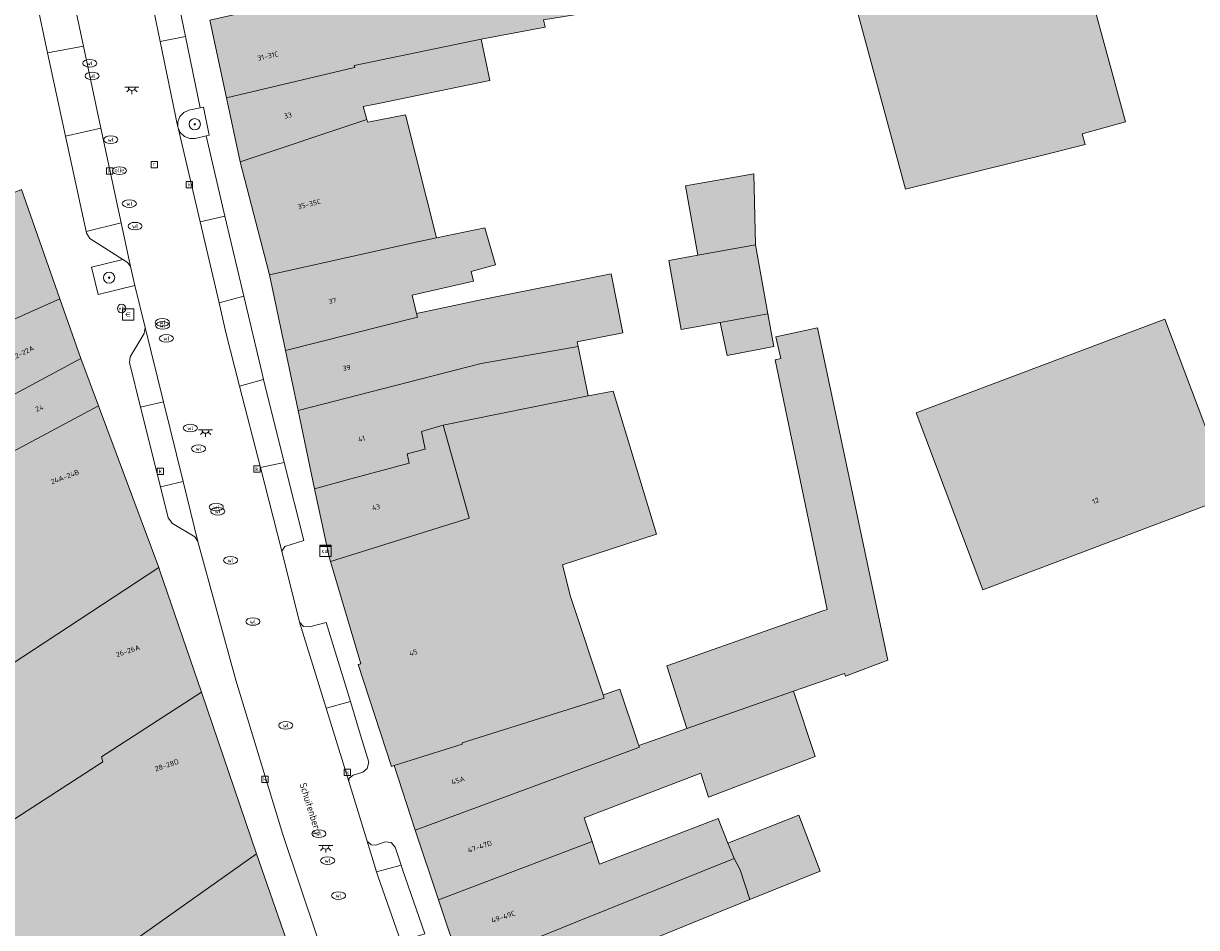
# Model space of a CAD drawing. Header units: metres. Extents: x 196496 to 197479, y 355250 to 356324.
# Tile 67 of 119: x 197033 to 197117, y 355834 to 355898. Entities that reach past the tile are written whole.
import ezdxf
from ezdxf.enums import TextEntityAlignment as Align

# ---------------------------------------------------------------- set-up
doc = ezdxf.new("R2010")
doc.units = ezdxf.units.M
doc.layers.get('0').update_dxf_attribs({"lineweight": 9})
for name, color, linetype, lineweight in [('B-WE-GR-BEPLANTING_CULTUUR_HEESTERS-GV', 251, 'Continuous', 9), ('B-WE-GR-BOOM-S', 251, 'Continuous', 9), ('B-WE-IE-MEUBILAIR_WEGMEUBILAIR-GV', 251, 'Continuous', 9), ('B-WE-IE-MEUBILAIR_WEGMEUBILAIR-S', 251, 'Continuous', 9), ('B-WE-KL-BRANDSTOF_PUT-S', 251, 'Continuous', 9), ('B-WE-KL-DATA-S', 251, 'Continuous', 9), ('B-WE-KL-ET_LS_OV_LICHTPUNT-S', 251, 'Continuous', 9), ('B-WE-KL-WATER-S', 251, 'Continuous', 9), ('B-WE-OG-BEBOUWING-GV', 251, 'Continuous', 9), ('B-WE-OG-BEBOUWING_HUISNUMMER-T35', 90, 'Continuous', 9), ('B-WE-OG-BEBOUWING_STRAATNAAM-T35', 130, 'Continuous', 9), ('B-WE-OG-TERREIN_ERF-GV', 251, 'Continuous', 9), ('B-WE-RI-GWA_KOLK-S', 251, 'Continuous', 9), ('B-WE-RI-GWA_RIOOLPUT-S', 251, 'Continuous', 9), ('B-WE-VH-VERHARDING_ASFALT-GV', 251, 'Continuous', 9), ('B-WE-VH-VERHARDING_BETONSTRAATSTEEN-GV', 251, 'Continuous', 9), ('B-WE-VH-VERHARDING_TEGEL-GV', 251, 'Continuous', 9)]:
    doc.layers.add(name, color=color, linetype=linetype, lineweight=lineweight)
doc.layers.add('X-XX-AL-PRESENTATIE_GEBOUW3-V', color=7, linetype='Continuous', lineweight=9, true_color=0xebe1d6)
doc.styles.add('NLCS-ISO', font='NLCS-ISO.ttf')
doc.styles.add('NLCS-ISO-ANNOTATIEF-T35', font='NLCS-ISO.ttf', dxfattribs={"height": 3.5})

# ---------------------------------------------------------------- blocks, each defined once
blk = doc.blocks.new('SKL-DATA_SIGNAAL_CAIKAST-SO')
at = {"color": 0, "linetype": 'ByBlock', "lineweight": 18}
for points in [[(-2, 2), (2, 2), (2, 1.68), (-2, 1.68)], [(-2, 1.52), (2, 1.52), (2, -2), (-2, -2)]]:
    blk.add_lwpolyline(points, close=True, dxfattribs=at)
at = {"color": 0, "linetype": 'ByBlock', "lineweight": 18, "style": 'NLCS-ISO'}
blk.add_text('cai', height=1.5, dxfattribs=at).set_placement((0, 0), align=Align.MIDDLE_CENTER)
blk = doc.blocks.new('SIE-WEG_PAAL_VERKEERSBORD-SO')
at = {"color": 0, "linetype": 'ByBlock', "lineweight": 18}
blk.add_circle((0, 0), 1.5, dxfattribs=at)
at = {"color": 0, "linetype": 'ByBlock', "lineweight": 18, "style": 'NLCS-ISO'}
blk.add_text('vb', height=1.5, dxfattribs=at).set_placement((0, 0.13), align=Align.MIDDLE_CENTER)
blk = doc.blocks.new('SKL-BENZINEPUT_OLIEPUT-SO')
at = {"color": 0, "linetype": 'ByBlock', "lineweight": 18}
blk.add_ellipse((0, 0), major_axis=(2.5, 0), ratio=0.54, dxfattribs=at)
at = {"color": 0, "linetype": 'ByBlock', "lineweight": 18, "style": 'NLCS-ISO'}
blk.add_text('olie', height=1.5, dxfattribs=at).set_placement((0, 0.16), align=Align.MIDDLE_CENTER)
blk = doc.blocks.new('SKL-WATER_WATERLEIDINGPUT-SO')
at = {"color": 0, "linetype": 'ByBlock', "lineweight": 18}
blk.add_ellipse((0, 0), major_axis=(2.5, 0), ratio=0.54, dxfattribs=at)
at = {"color": 0, "linetype": 'ByBlock', "lineweight": 18, "style": 'NLCS-ISO'}
blk.add_text('wl', height=1.5, dxfattribs=at).set_placement((0, 0), align=Align.MIDDLE_CENTER)
blk = doc.blocks.new('SRI-PUT_INSPECTIEPUT_RIOOLPUT-SO')
at = {"color": 0, "linetype": 'ByBlock', "lineweight": 18}
blk.add_lwpolyline([(-1.12, -1.12), (1.12, -1.12), (1.12, 1.12), (-1.12, 1.12)], close=True, dxfattribs=at)
at = {"color": 0, "linetype": 'ByBlock', "lineweight": 18, "style": 'NLCS-ISO'}
blk.add_text('r', height=1.5, dxfattribs=at).set_placement((0, 0.28), align=Align.MIDDLE_CENTER)
blk = doc.blocks.new('SRI-KOLK-SO')
at = {"color": 0, "linetype": 'ByBlock', "lineweight": 18}
blk.add_lwpolyline([(-1.125, -1.125), (1.125, -1.125), (1.125, 1.125), (-1.125, 1.125)], close=True, dxfattribs=at)
at = {"color": 0, "linetype": 'ByBlock', "lineweight": 18, "style": 'NLCS-ISO'}
blk.add_text('k', height=1.5, dxfattribs=at).set_placement((0, 0), align=Align.MIDDLE_CENTER)
blk = doc.blocks.new('SKL-ET_OV_LICHTPUNT-SO')
at = {"color": 0, "linetype": 'ByBlock', "lineweight": 18}
for points in [[(-1.25, 0), (-2.5, 0)], [(1.25, 0), (2.5, 0)], [(-0.92, -0.85), (-1.83, -1.7)], [(0, -1.25), (0, -2.5)], [(0.92, -0.85), (1.83, -1.7)]]:
    blk.add_lwpolyline(points, dxfattribs=at)
blk.add_lwpolyline([(0, 0), (1.25, 0, -1), (-1.25, 0)], format="xyb", close=True, dxfattribs=at)
blk = doc.blocks.new('SIE-WEG_BETAALAUTOMAAT-SO')
at = {"color": 0, "linetype": 'ByBlock', "lineweight": 18}
blk.add_lwpolyline([(-2, -2), (2, -2), (2, 2), (-2, 2)], close=True, dxfattribs=at)
at = {"color": 0, "linetype": 'ByBlock', "lineweight": 18, "style": 'NLCS-ISO'}
blk.add_text('€', height=1.5, dxfattribs=at).set_placement((0, 0), align=Align.MIDDLE_CENTER)
blk = doc.blocks.new('SGR-BOOM_01-SO')
at = {"linetype": 'ByBlock', "lineweight": 18}
h = blk.add_hatch(color=0, dxfattribs=at)
h.dxf.hatch_style = 1
edge = h.paths.add_edge_path()
edge.add_arc((0, 0), 0.25, 0, 360)
at = {"color": 0, "linetype": 'ByBlock', "lineweight": 18}
for radius in [2, 0.25]:
    blk.add_circle((0, 0), radius, dxfattribs=at)

msp = doc.modelspace()

# ---------------------------------------------------------------- hatches: boundary and pattern name
at = {"layer": 'X-XX-AL-PRESENTATIE_GEBOUW3-V'}
for points in [[(197095.996, 355886.185), (197106.135, 355888.7), (197108.767, 355889.353), (197108.551, 355890.112), (197111.63, 355890.954), (197108.892, 355901.074), (197105.835, 355900.237), (197098.268, 355928.341), (197095.961, 355936.911), (197101.666, 355938.427), (197101.746, 355938.448), (197099.627, 355946.311), (197093.861, 355944.746), (197091.74, 355952.637), (197091.629, 355952.592), (197090.579, 355956.478), (197084.927, 355954.944), (197085.973, 355951.077), (197078.915, 355949.277)], [(197047.721, 355892.67), (197056.712, 355894.797), (197056.84, 355894.827), (197056.814, 355894.908), (197056.793, 355894.972), (197065.824, 355896.84), (197070.369, 355897.686), (197070.263, 355898.216), (197082.292, 355900.184), (197081.567, 355904.61), (197075.868, 355903.678), (197068.524, 355902.476), (197055.834, 355900.119), (197055.801, 355900.296), (197046.538, 355898.196)], [(197056.712, 355894.797), (197047.721, 355892.67), (197048.695, 355888.12), (197057.698, 355891.141), (197057.436, 355892.046), (197058.403, 355892.246), (197066.43, 355893.905), (197065.824, 355896.84), (197056.793, 355894.972), (197056.814, 355894.908), (197056.84, 355894.827)], [(197061.073, 355882.379), (197062.654, 355882.73), (197060.436, 355891.472), (197057.758, 355890.933), (197057.698, 355891.141), (197048.695, 355888.12), (197050.768, 355880.088)], [(197085.32, 355882.213), (197085.202, 355887.278), (197080.345, 355886.404), (197081.231, 355881.478)], [(197025.449, 355873.251), (197026.43, 355873.77), (197027.715, 355874.381), (197031.277, 355876.291), (197031.816, 355876.58), (197032.516, 355876.891), (197035.868, 355878.38), (197033.135, 355886.147), (197028.199, 355884.097), (197028.484, 355883.347), (197023.682, 355881.246), (197023.763, 355881.002), (197017.268, 355877.083), (197012.658, 355874.256), (197016.396, 355867.752), (197021.156, 355870.606)], [(197062.654, 355882.73), (197061.073, 355882.379), (197050.768, 355880.088), (197051.904, 355874.714), (197061.284, 355877.079), (197061.218, 355877.341), (197060.923, 355878.647), (197065.27, 355879.636), (197065.117, 355880.317), (197066.838, 355880.805), (197066.093, 355883.435)], [(197081.231, 355881.478), (197079.166, 355881.106), (197080.048, 355876.206), (197082.826, 355876.706), (197086.202, 355877.313), (197085.32, 355882.213)], [(197052.807, 355870.444), (197064.903, 355873.558), (197065.829, 355873.776), (197072.723, 355874.992), (197072.657, 355875.323), (197075.903, 355875.973), (197075.065, 355880.162), (197065.928, 355878.333), (197061.218, 355877.341), (197061.284, 355877.079), (197051.904, 355874.714)], [(197025.449, 355873.251), (197026.905, 355869.12), (197028.776, 355869.988), (197028.919, 355869.614), (197037.359, 355874.148), (197035.868, 355878.38), (197032.516, 355876.891), (197031.816, 355876.58), (197031.277, 355876.291), (197027.715, 355874.381), (197026.43, 355873.77)], [(197086.202, 355877.313), (197082.826, 355876.706), (197083.301, 355874.352), (197086.629, 355875.004)], [(197101.493, 355857.702), (197119.17, 355864.368), (197114.429, 355876.942), (197096.741, 355870.275)], [(197088.036, 355850.482), (197091.662, 355851.747), (197091.73, 355851.56), (197094.724, 355852.693), (197089.73, 355876.31), (197086.78, 355875.682), (197087.119, 355874.136), (197086.72, 355874.047), (197090.427, 355856.302), (197090.112, 355856.192), (197079.024, 355852.296), (197080.443, 355847.834)], [(197053.984, 355864.875), (197056.558, 355865.578), (197060.7, 355866.71), (197060.552, 355867.354), (197061.832, 355867.684), (197061.589, 355868.947), (197063.125, 355869.4), (197073.425, 355871.484), (197072.723, 355874.992), (197065.829, 355873.776), (197064.903, 355873.558), (197052.807, 355870.444)], [(196999.609, 355855.379), (197001.931, 355849.801), (197023.031, 355862.217), (197022.946, 355862.41), (197038.619, 355870.769), (197037.359, 355874.148), (197028.919, 355869.614), (197028.776, 355869.988), (197026.905, 355869.12), (197025.449, 355873.251), (197021.156, 355870.606), (197016.396, 355867.752), (196999.752, 355857.814), (197000.13, 355857.007), (197000.099, 355856.985), (196999.206, 355856.346), (196999.242, 355856.259)], [(197059.629, 355845.199), (197064.46, 355846.724), (197064.462, 355846.83), (197074.565, 355850), (197074.485, 355850.243), (197072.176, 355857.231), (197071.598, 355859.474), (197078.297, 355861.656), (197075.213, 355871.827), (197073.425, 355871.484), (197063.125, 355869.4), (197064.968, 355862.817), (197064.973, 355862.8), (197062.774, 355862.113), (197055.103, 355859.716), (197057.257, 355852.446), (197057.072, 355852.378), (197059.436, 355845.144)], [(196992.547, 355834.18), (197006.199, 355838.963), (197006.791, 355837.99), (197006.869, 355837.862), (197029.959, 355850.798), (197042.903, 355859.283), (197038.619, 355870.769), (197022.946, 355862.41), (197023.031, 355862.217), (197001.931, 355849.801), (197002.986, 355847.255), (197004.421, 355843.536), (196990.978, 355838.517)], [(197055.103, 355859.716), (197062.774, 355862.113), (197064.973, 355862.8), (197064.968, 355862.817), (197063.125, 355869.4), (197061.589, 355868.947), (197061.832, 355867.684), (197060.552, 355867.354), (197060.7, 355866.71), (197056.558, 355865.578), (197053.984, 355864.875), (197055.004, 355860.05)], [(197042.903, 355859.283), (197029.959, 355850.798), (197006.869, 355837.862), (197012.036, 355829.374), (197029.742, 355839.554), (197038.928, 355845.466), (197038.835, 355845.832), (197045.931, 355850.414), (197042.987, 355859.058)], [(197012.581, 355823.72), (197015.978, 355818.489), (197017.538, 355816.088), (197031.065, 355825.632), (197049.839, 355838.94), (197045.931, 355850.414), (197038.835, 355845.832), (197038.928, 355845.466), (197029.742, 355839.554), (197012.036, 355829.374), (197013.218, 355826.786), (197011.317, 355825.666)], [(197076.966, 355846.816), (197075.683, 355850.642), (197074.485, 355850.243), (197074.565, 355850), (197064.462, 355846.83), (197064.46, 355846.724), (197059.629, 355845.199), (197061.119, 355840.605), (197076.775, 355846.402), (197077.068, 355846.511), (197077.062, 355846.529), (197077.024, 355846.642)], [(197062.778, 355835.652), (197073.705, 355839.796), (197073.149, 355841.489), (197081.45, 355844.667), (197081.985, 355842.947), (197089.559, 355845.846), (197088.036, 355850.482), (197080.443, 355847.834), (197078.453, 355847.14), (197077.024, 355846.642), (197077.062, 355846.529), (197077.068, 355846.511), (197076.775, 355846.402), (197061.119, 355840.605)], [(197062.778, 355835.652), (197064.412, 355830.775), (197072.561, 355834.062), (197083.814, 355838.601), (197083.721, 355838.827), (197083.369, 355839.685), (197082.661, 355841.434), (197074.231, 355838.197), (197073.705, 355839.796)], [(197083.369, 355839.685), (197083.721, 355838.827), (197083.814, 355838.601), (197084.226, 355837.782), (197084.935, 355835.682), (197089.917, 355837.704), (197088.4, 355841.686)], [(197021.648, 355809.765), (197041.387, 355823.109), (197046.249, 355825.957), (197052.906, 355829.86), (197052.827, 355830.016), (197052.938, 355830.073), (197049.839, 355838.94), (197031.065, 355825.632), (197017.538, 355816.088), (197018.581, 355814.485)], [(197066.071, 355825.825), (197076.809, 355830.29), (197076.781, 355830.383), (197076.253, 355832.159), (197084.935, 355835.682), (197084.226, 355837.782), (197083.814, 355838.601), (197072.561, 355834.062), (197064.412, 355830.775)]]:
    msp.add_hatch(color=256, dxfattribs=at).paths.add_polyline_path(points)

# ---------------------------------------------------------------- linework, layer by layer
at = {"layer": 'B-WE-GR-BEPLANTING_CULTUUR_HEESTERS-GV', "flags": 128}
for points in [[(197045.849, 355891.957), (197045.03, 355891.788), (197044.686, 355891.632), (197044.405, 355891.338), (197044.258, 355890.959), (197044.263, 355890.581), (197044.272, 355890.54), (197044.431, 355890.196), (197044.729, 355889.917), (197045.113, 355889.777), (197045.491, 355889.79), (197046.265, 355889.968), (197046.48, 355890.02), (197046.083, 355891.996)], [(197040.345, 355881.178), (197038.112, 355880.627), (197038.588, 355878.686), (197041.206, 355879.328), (197040.881, 355880.677), (197040.677, 355880.966)]]:
    msp.add_lwpolyline(points, close=True, dxfattribs=at)
at = {"layer": 'B-WE-IE-MEUBILAIR_WEGMEUBILAIR-GV', "flags": 128}
msp.add_lwpolyline([(197045.849, 355891.957), (197045.03, 355891.788), (197044.686, 355891.632), (197044.405, 355891.338), (197044.258, 355890.959), (197044.263, 355890.581), (197044.272, 355890.54), (197044.431, 355890.196), (197044.729, 355889.917), (197045.113, 355889.777), (197045.491, 355889.79), (197046.265, 355889.968), (197046.48, 355890.02), (197046.083, 355891.996)], close=True, dxfattribs=at)
at = {"layer": 'B-WE-OG-BEBOUWING-GV', "flags": 128}
for points in [[(197095.996, 355886.185), (197106.135, 355888.7), (197108.767, 355889.353), (197108.551, 355890.112), (197111.63, 355890.954), (197108.892, 355901.074), (197105.835, 355900.237), (197098.268, 355928.341), (197095.961, 355936.911), (197101.666, 355938.427), (197101.746, 355938.448), (197099.627, 355946.311), (197093.861, 355944.746), (197091.74, 355952.637), (197091.629, 355952.592), (197090.579, 355956.478), (197084.927, 355954.944), (197085.973, 355951.077), (197078.915, 355949.277)], [(197065.387, 355901.981), (197055.77, 355900.465), (197055.801, 355900.296), (197046.538, 355898.196), (197047.721, 355892.67), (197056.712, 355894.797), (197056.84, 355894.827), (197056.814, 355894.908), (197056.793, 355894.972), (197065.824, 355896.84), (197070.369, 355897.686), (197070.263, 355898.216), (197082.292, 355900.184), (197081.567, 355904.61), (197068.524, 355902.476)], [(197056.712, 355894.797), (197047.721, 355892.67), (197048.695, 355888.12), (197057.698, 355891.141), (197057.436, 355892.046), (197058.403, 355892.246), (197066.43, 355893.905), (197065.824, 355896.84), (197056.793, 355894.972), (197056.814, 355894.908), (197056.84, 355894.827)], [(197061.073, 355882.379), (197062.654, 355882.73), (197060.436, 355891.472), (197057.758, 355890.933), (197057.698, 355891.141), (197048.695, 355888.12), (197050.768, 355880.088)], [(197085.32, 355882.213), (197085.202, 355887.278), (197080.345, 355886.404), (197081.231, 355881.478)], [(197025.449, 355873.251), (197026.43, 355873.77), (197027.715, 355874.381), (197031.277, 355876.291), (197031.816, 355876.58), (197032.516, 355876.891), (197035.868, 355878.38), (197033.135, 355886.147), (197028.199, 355884.097), (197028.484, 355883.347), (197023.682, 355881.246), (197023.763, 355881.002), (197017.268, 355877.083), (197012.658, 355874.256), (197016.396, 355867.752), (197021.156, 355870.606)], [(197062.654, 355882.73), (197061.073, 355882.379), (197050.768, 355880.088), (197051.904, 355874.714), (197061.284, 355877.079), (197061.218, 355877.341), (197060.923, 355878.647), (197065.27, 355879.636), (197065.117, 355880.317), (197066.838, 355880.805), (197066.093, 355883.435)], [(197081.231, 355881.478), (197079.166, 355881.106), (197080.048, 355876.206), (197082.826, 355876.706), (197086.202, 355877.313), (197085.32, 355882.213)], [(197052.807, 355870.444), (197064.903, 355873.558), (197065.829, 355873.776), (197072.723, 355874.992), (197072.657, 355875.323), (197075.903, 355875.973), (197075.065, 355880.162), (197065.928, 355878.333), (197061.218, 355877.341), (197061.284, 355877.079), (197051.904, 355874.714)], [(197025.449, 355873.251), (197026.905, 355869.12), (197028.776, 355869.988), (197028.919, 355869.614), (197037.359, 355874.148), (197035.868, 355878.38), (197032.516, 355876.891), (197031.816, 355876.58), (197031.277, 355876.291), (197027.715, 355874.381), (197026.43, 355873.77)], [(197086.202, 355877.313), (197082.826, 355876.706), (197083.301, 355874.352), (197086.629, 355875.004)], [(197101.493, 355857.702), (197119.17, 355864.368), (197114.429, 355876.942), (197096.741, 355870.275)], [(197088.036, 355850.482), (197091.662, 355851.747), (197091.73, 355851.56), (197094.724, 355852.693), (197089.73, 355876.31), (197086.78, 355875.682), (197087.119, 355874.136), (197086.72, 355874.047), (197090.427, 355856.302), (197090.112, 355856.192), (197079.024, 355852.296), (197080.443, 355847.834)], [(197053.984, 355864.875), (197056.558, 355865.578), (197060.7, 355866.71), (197060.552, 355867.354), (197061.832, 355867.684), (197061.589, 355868.947), (197063.125, 355869.4), (197073.425, 355871.484), (197072.723, 355874.992), (197065.829, 355873.776), (197064.903, 355873.558), (197052.807, 355870.444)], [(196999.609, 355855.379), (197001.931, 355849.801), (197023.031, 355862.217), (197022.946, 355862.41), (197038.619, 355870.769), (197037.359, 355874.148), (197028.919, 355869.614), (197028.776, 355869.988), (197026.905, 355869.12), (197025.449, 355873.251), (197021.156, 355870.606), (197016.396, 355867.752), (196999.752, 355857.814), (197000.13, 355857.007), (197000.099, 355856.985), (196999.206, 355856.346), (196999.242, 355856.259)], [(197059.629, 355845.199), (197064.46, 355846.724), (197064.462, 355846.83), (197074.565, 355850), (197074.485, 355850.243), (197072.176, 355857.231), (197071.598, 355859.474), (197078.297, 355861.656), (197075.213, 355871.827), (197073.425, 355871.484), (197063.125, 355869.4), (197064.968, 355862.817), (197064.973, 355862.8), (197062.774, 355862.113), (197055.103, 355859.716), (197057.257, 355852.446), (197057.072, 355852.378), (197059.436, 355845.144)], [(196992.547, 355834.18), (197006.199, 355838.963), (197006.791, 355837.99), (197006.869, 355837.862), (197029.959, 355850.798), (197042.903, 355859.283), (197038.619, 355870.769), (197022.946, 355862.41), (197023.031, 355862.217), (197001.931, 355849.801), (197002.986, 355847.255), (197004.421, 355843.536), (196990.978, 355838.517)], [(197055.103, 355859.716), (197062.774, 355862.113), (197064.973, 355862.8), (197064.968, 355862.817), (197063.125, 355869.4), (197061.589, 355868.947), (197061.832, 355867.684), (197060.552, 355867.354), (197060.7, 355866.71), (197056.558, 355865.578), (197053.984, 355864.875), (197055.004, 355860.05)], [(197042.903, 355859.283), (197029.959, 355850.798), (197006.869, 355837.862), (197012.036, 355829.374), (197029.742, 355839.554), (197038.928, 355845.466), (197038.835, 355845.832), (197045.931, 355850.414), (197042.987, 355859.058)], [(197012.581, 355823.72), (197015.978, 355818.489), (197017.538, 355816.088), (197031.065, 355825.632), (197049.839, 355838.94), (197045.931, 355850.414), (197038.835, 355845.832), (197038.928, 355845.466), (197029.742, 355839.554), (197012.036, 355829.374), (197013.218, 355826.786), (197011.317, 355825.666)], [(197076.966, 355846.816), (197075.683, 355850.642), (197074.485, 355850.243), (197074.565, 355850), (197064.462, 355846.83), (197064.46, 355846.724), (197059.629, 355845.199), (197061.119, 355840.605), (197076.775, 355846.402), (197077.068, 355846.511), (197077.062, 355846.529), (197077.024, 355846.642)], [(197062.778, 355835.652), (197073.705, 355839.796), (197073.149, 355841.489), (197081.45, 355844.667), (197081.985, 355842.947), (197089.559, 355845.846), (197088.036, 355850.482), (197080.443, 355847.834), (197078.453, 355847.14), (197077.024, 355846.642), (197077.062, 355846.529), (197077.068, 355846.511), (197076.775, 355846.402), (197061.119, 355840.605)], [(197062.778, 355835.652), (197064.412, 355830.775), (197072.561, 355834.062), (197083.814, 355838.601), (197083.721, 355838.827), (197083.369, 355839.685), (197082.661, 355841.434), (197074.231, 355838.197), (197073.705, 355839.796)], [(197083.369, 355839.685), (197083.721, 355838.827), (197083.814, 355838.601), (197084.226, 355837.782), (197084.935, 355835.682), (197089.917, 355837.704), (197088.4, 355841.686)], [(197021.648, 355809.765), (197041.387, 355823.109), (197046.249, 355825.957), (197052.906, 355829.86), (197052.827, 355830.016), (197052.938, 355830.073), (197049.839, 355838.94), (197031.065, 355825.632), (197017.538, 355816.088), (197018.581, 355814.485)], [(197066.071, 355825.825), (197076.809, 355830.29), (197076.781, 355830.383), (197076.253, 355832.159), (197084.935, 355835.682), (197084.226, 355837.782), (197083.814, 355838.601), (197072.561, 355834.062), (197064.412, 355830.775)]]:
    msp.add_lwpolyline(points, close=True, dxfattribs=at)
at = {"layer": 'B-WE-OG-TERREIN_ERF-GV', "flags": 128}
for points in [[(197106.135, 355888.7), (197095.996, 355886.185), (197078.915, 355949.277), (197085.973, 355951.077), (197084.927, 355954.944), (197090.579, 355956.478), (197091.629, 355952.592), (197091.74, 355952.637), (197093.861, 355944.746), (197099.627, 355946.311), (197101.746, 355938.448), (197101.666, 355938.427), (197095.961, 355936.911), (197098.268, 355928.341), (197105.835, 355900.237), (197108.892, 355901.074), (197111.63, 355890.954), (197108.551, 355890.112), (197108.767, 355889.353)], [(197082.826, 355876.706), (197080.048, 355876.206), (197079.166, 355881.106), (197081.231, 355881.478), (197080.345, 355886.404), (197085.202, 355887.278), (197085.32, 355882.213), (197086.202, 355877.313), (197086.629, 355875.004), (197083.301, 355874.352)], [(197101.493, 355857.702), (197096.741, 355870.275), (197114.429, 355876.942), (197119.17, 355864.368)]]:
    msp.add_lwpolyline(points, close=True, dxfattribs=at)
msp.add_lwpolyline([(197070.263, 355898.216), (197070.369, 355897.686), (197065.824, 355896.84), (197066.43, 355893.905), (197058.403, 355892.246), (197057.436, 355892.046), (197057.698, 355891.141), (197057.758, 355890.933), (197060.436, 355891.472), (197062.654, 355882.73), (197066.093, 355883.435), (197066.838, 355880.805), (197065.117, 355880.317), (197065.27, 355879.636), (197060.923, 355878.647), (197061.218, 355877.341), (197065.928, 355878.333), (197075.065, 355880.162), (197075.903, 355875.973), (197072.657, 355875.323), (197072.723, 355874.992), (197073.425, 355871.484), (197075.213, 355871.827), (197078.297, 355861.656), (197071.598, 355859.474), (197072.176, 355857.231), (197074.485, 355850.243), (197075.683, 355850.642), (197076.966, 355846.816), (197077.024, 355846.642), (197078.453, 355847.14), (197080.443, 355847.834), (197079.024, 355852.296), (197090.112, 355856.192), (197090.427, 355856.302), (197086.72, 355874.047), (197087.119, 355874.136), (197086.78, 355875.682), (197089.73, 355876.31), (197094.724, 355852.693), (197091.73, 355851.56), (197091.662, 355851.747), (197088.036, 355850.482), (197089.559, 355845.846), (197081.985, 355842.947), (197081.45, 355844.667), (197073.149, 355841.489), (197073.705, 355839.796), (197074.231, 355838.197), (197082.661, 355841.434), (197083.369, 355839.685), (197088.4, 355841.686), (197089.917, 355837.704), (197084.935, 355835.682), (197076.253, 355832.159)], dxfattribs=at)
at = {"layer": 'B-WE-VH-VERHARDING_ASFALT-GV', "flags": 128}
for points in [[(197036.512, 355901.23), (197037.551, 355896.342), (197038.788, 355890.525), (197040.219, 355883.792), (197040.881, 355880.677), (197041.206, 355879.328), (197041.925, 355876.34), (197043.229, 355871.06), (197044.629, 355865.393), (197045.68, 355861.138), (197048.384, 355851.281), (197051.727, 355840.306), (197055.368, 355829.421)], [(197060.107, 355832.693), (197058.502, 355837.293), (197058.391, 355837.651), (197057.715, 355839.839), (197056.596, 355843.463), (197056.408, 355844.073), (197056.407, 355844.074), (197054.801, 355849.274), (197052.91, 355855.394), (197051.64, 355860.437), (197050.124, 355866.388), (197048.648, 355872.183), (197047.678, 355875.989), (197047.187, 355878.088), (197045.839, 355883.845), (197044.272, 355890.54), (197044.263, 355890.581), (197042.996, 355896.68), (197042.088, 355901.052)]]:
    msp.add_lwpolyline(points, dxfattribs=at)
at = {"layer": 'B-WE-VH-VERHARDING_BETONSTRAATSTEEN-GV', "flags": 128}
for points in [[(197035, 355895.864), (197037.551, 355896.342), (197036.512, 355901.23), (197033.935, 355900.811)], [(197044.796, 355897.038), (197043.894, 355901.389), (197042.088, 355901.052), (197042.996, 355896.68)], [(197042.996, 355896.68), (197044.263, 355890.581), (197044.258, 355890.959), (197044.405, 355891.338), (197044.686, 355891.632), (197045.03, 355891.788), (197045.849, 355891.957), (197044.796, 355897.038)], [(197036.274, 355889.941), (197038.788, 355890.525), (197037.551, 355896.342), (197035, 355895.864)], [(197038.788, 355890.525), (197036.274, 355889.941), (197037.731, 355883.164), (197040.219, 355883.792)], [(197045.839, 355883.845), (197047.606, 355884.27), (197046.265, 355889.968), (197045.491, 355889.79), (197045.113, 355889.777), (197044.729, 355889.917), (197044.431, 355890.196), (197044.272, 355890.54)], [(197037.731, 355883.164), (197037.755, 355883.054), (197038.001, 355882.676), (197040.345, 355881.178), (197040.677, 355880.966), (197040.881, 355880.677), (197040.219, 355883.792)], [(197047.606, 355884.27), (197045.839, 355883.845), (197047.187, 355878.088), (197048.946, 355878.579)], [(197048.648, 355872.183), (197050.346, 355872.658), (197050.241, 355873.077), (197048.946, 355878.579), (197047.187, 355878.088), (197047.678, 355875.989)], [(197041.607, 355870.692), (197043.229, 355871.06), (197041.925, 355876.34), (197041.851, 355875.925), (197040.876, 355874.252), (197040.812, 355873.868)], [(197048.648, 355872.183), (197050.124, 355866.388), (197051.827, 355866.758), (197050.346, 355872.658)], [(197043.024, 355865.029), (197044.629, 355865.393), (197043.229, 355871.06), (197041.607, 355870.692)], [(197051.827, 355866.758), (197050.124, 355866.388), (197051.64, 355860.437), (197051.866, 355860.776), (197053.222, 355861.2)], [(197045.68, 355861.138), (197044.629, 355865.393), (197043.024, 355865.029), (197043.575, 355862.826), (197043.884, 355862.413), (197045.466, 355861.464)], [(197054.801, 355849.274), (197056.541, 355849.759), (197054.808, 355855.372), (197053.612, 355855.069), (197053.2, 355855.099), (197052.91, 355855.394)], [(197056.541, 355849.759), (197054.801, 355849.274), (197056.407, 355844.074), (197056.437, 355844.299), (197056.727, 355844.529), (197057.406, 355844.734), (197057.715, 355845), (197057.825, 355845.439), (197057.247, 355847.367)], [(197058.391, 355837.651), (197060.128, 355838.135), (197059.707, 355839.409), (197059.424, 355839.744), (197059, 355839.781), (197058.326, 355839.553), (197057.996, 355839.56), (197057.715, 355839.839)], [(197060.231, 355837.824), (197060.128, 355838.135), (197058.391, 355837.651), (197058.502, 355837.293), (197060.107, 355832.693), (197061.814, 355833.251)]]:
    msp.add_lwpolyline(points, close=True, dxfattribs=at)
at = {"layer": 'B-WE-VH-VERHARDING_TEGEL-GV', "flags": 128}
for points in [[(197043.894, 355901.389), (197044.796, 355897.038), (197045.849, 355891.957), (197046.083, 355891.996), (197046.48, 355890.02), (197046.265, 355889.968), (197047.606, 355884.27), (197048.946, 355878.579), (197050.241, 355873.077), (197050.346, 355872.658), (197051.827, 355866.758), (197053.222, 355861.2), (197051.866, 355860.776), (197051.64, 355860.437), (197052.91, 355855.394), (197053.2, 355855.099), (197053.612, 355855.069), (197054.808, 355855.372), (197056.541, 355849.759), (197057.247, 355847.367), (197057.825, 355845.439), (197057.715, 355845), (197057.406, 355844.734), (197056.727, 355844.529), (197056.437, 355844.299), (197056.407, 355844.074), (197056.408, 355844.073), (197056.596, 355843.463), (197057.715, 355839.839), (197057.996, 355839.56), (197058.326, 355839.553), (197059, 355839.781), (197059.424, 355839.744), (197059.707, 355839.409), (197060.128, 355838.135), (197060.231, 355837.824), (197061.814, 355833.251)], [(197055.368, 355829.421), (197051.727, 355840.306), (197048.384, 355851.281), (197045.68, 355861.138), (197045.466, 355861.464), (197043.884, 355862.413), (197043.575, 355862.826), (197043.024, 355865.029), (197041.607, 355870.692), (197040.812, 355873.868), (197040.876, 355874.252), (197041.851, 355875.925), (197041.925, 355876.34), (197041.206, 355879.328), (197038.588, 355878.686), (197038.112, 355880.627), (197040.345, 355881.178), (197038.001, 355882.676), (197037.755, 355883.054), (197037.731, 355883.164), (197036.274, 355889.941), (197035, 355895.864), (197033.935, 355900.811)], [(197064.412, 355830.775), (197062.778, 355835.652), (197061.119, 355840.605), (197059.629, 355845.199), (197059.436, 355845.144), (197057.072, 355852.378), (197057.257, 355852.446), (197055.103, 355859.716), (197055.004, 355860.05), (197053.984, 355864.875), (197052.807, 355870.444), (197051.904, 355874.714), (197050.768, 355880.088), (197048.695, 355888.12), (197047.721, 355892.67), (197046.538, 355898.196)], [(197033.135, 355886.147), (197035.868, 355878.38), (197037.359, 355874.148), (197038.619, 355870.769), (197042.903, 355859.283), (197042.987, 355859.058), (197045.931, 355850.414), (197049.839, 355838.94), (197052.938, 355830.073)]]:
    msp.add_lwpolyline(points, dxfattribs=at)

# ---------------------------------------------------------------- block references
at = {"layer": 'B-WE-GR-BOOM-S', "xscale": 0.2, "yscale": 0.2, "zscale": 0.2}
for p in [(197045.457, 355890.797), (197039.368, 355879.887)]:
    msp.add_blockref('SGR-BOOM_01-SO', p, dxfattribs=at)
at = {"layer": 'B-WE-IE-MEUBILAIR_WEGMEUBILAIR-S', "xscale": 0.2, "yscale": 0.2, "zscale": 0.2}
for name, p in [('SIE-WEG_PAAL_VERKEERSBORD-SO', (197040.259, 355877.694)), ('SIE-WEG_BETAALAUTOMAAT-SO', (197040.719, 355877.265))]:
    msp.add_blockref(name, p, dxfattribs=at)
at = {"layer": 'B-WE-KL-BRANDSTOF_PUT-S', "xscale": 0.2, "yscale": 0.2, "zscale": 0.2}
msp.add_blockref('SKL-BENZINEPUT_OLIEPUT-SO', (197040.104, 355887.494), dxfattribs=at)
at = {"layer": 'B-WE-KL-DATA-S', "xscale": 0.2, "yscale": 0.2, "zscale": 0.2}
msp.add_blockref('SKL-DATA_SIGNAAL_CAIKAST-SO', (197054.756, 355860.474), dxfattribs=at)
at = {"layer": 'B-WE-KL-ET_LS_OV_LICHTPUNT-S', "xscale": 0.2, "yscale": 0.2, "zscale": 0.2}
for p in [(197040.988, 355893.437), (197046.228, 355869.072), (197054.769, 355839.515)]:
    msp.add_blockref('SKL-ET_OV_LICHTPUNT-SO', p, dxfattribs=at)
at = {"layer": 'B-WE-KL-WATER-S', "xscale": 0.2, "yscale": 0.2, "zscale": 0.2}
for p in [(197037.99, 355895.126), (197038.162, 355894.228), (197039.485, 355889.696), (197040.807, 355885.153), (197041.215, 355883.548), (197043.155, 355876.712), (197043.171, 355876.491), (197043.439, 355875.569), (197045.143, 355869.198), (197045.731, 355867.727), (197046.983, 355863.577), (197047.094, 355863.284), (197048.005, 355859.798), (197049.594, 355855.443), (197051.931, 355848.059), (197054.283, 355840.363), (197054.908, 355838.452), (197055.683, 355835.961)]:
    msp.add_blockref('SKL-WATER_WATERLEIDINGPUT-SO', p, dxfattribs=at)
at = {"layer": 'B-WE-RI-GWA_KOLK-S', "xscale": 0.2, "yscale": 0.2, "zscale": 0.2}
for p in [(197039.417, 355887.458), (197045.084, 355886.504), (197043.01, 355866.124), (197049.883, 355866.286), (197050.442, 355844.237), (197056.311, 355844.717)]:
    msp.add_blockref('SRI-KOLK-SO', p, dxfattribs=at)
at = {"layer": 'B-WE-RI-GWA_RIOOLPUT-S', "xscale": 0.2, "yscale": 0.2, "zscale": 0.2}
msp.add_blockref('SRI-PUT_INSPECTIEPUT_RIOOLPUT-SO', (197042.58, 355887.924), dxfattribs=at)

# ---------------------------------------------------------------- texts
at = {"layer": 'B-WE-OG-BEBOUWING_HUISNUMMER-T35', "style": 'NLCS-ISO-ANNOTATIEF-T35'}
for s, rotation, p in [('31-31C', 12.9, (197050.66, 355895.642)), ('33', 12.1, (197052.08, 355891.415)), ('35-35C', 14.5, (197053.6, 355885.121)), ('37', 11.9, (197055.248, 355878.233)), ('22-22A', 26.6, (197033.218, 355874.538)), ('39', 11.9, (197056.254, 355873.48)), ('24', 20.5, (197034.408, 355870.612)), ('41', 11.9, (197057.319, 355868.44)), ('24A-24B', 20.5, (197036.231, 355865.726)), ('12', 22.5, (197109.507, 355864.029)), ('43', 11.9, (197058.348, 355863.57)), ('26-26A', 18.8, (197040.705, 355853.353)), ('45', 18.1, (197061, 355853.234)), ('28-28D', 18.8, (197043.469, 355845.237)), ('45A', 18, (197064.174, 355844.151)), ('47-47D', 18.5, (197065.726, 355839.445)), ('49-49C', 18.5, (197067.398, 355834.454))]:
    msp.add_text(s, height=0.36, rotation=rotation, dxfattribs=at).set_placement(p, align=Align.MIDDLE)
at = {"layer": 'B-WE-OG-BEBOUWING_STRAATNAAM-T35', "style": 'NLCS-ISO-ANNOTATIEF-T35'}
msp.add_text('Schuitenberg', height=0.5, rotation=287.4, dxfattribs=at).set_placement((197053.632, 355842.146), align=Align.MIDDLE)

doc.saveas('drawing.dxf')
